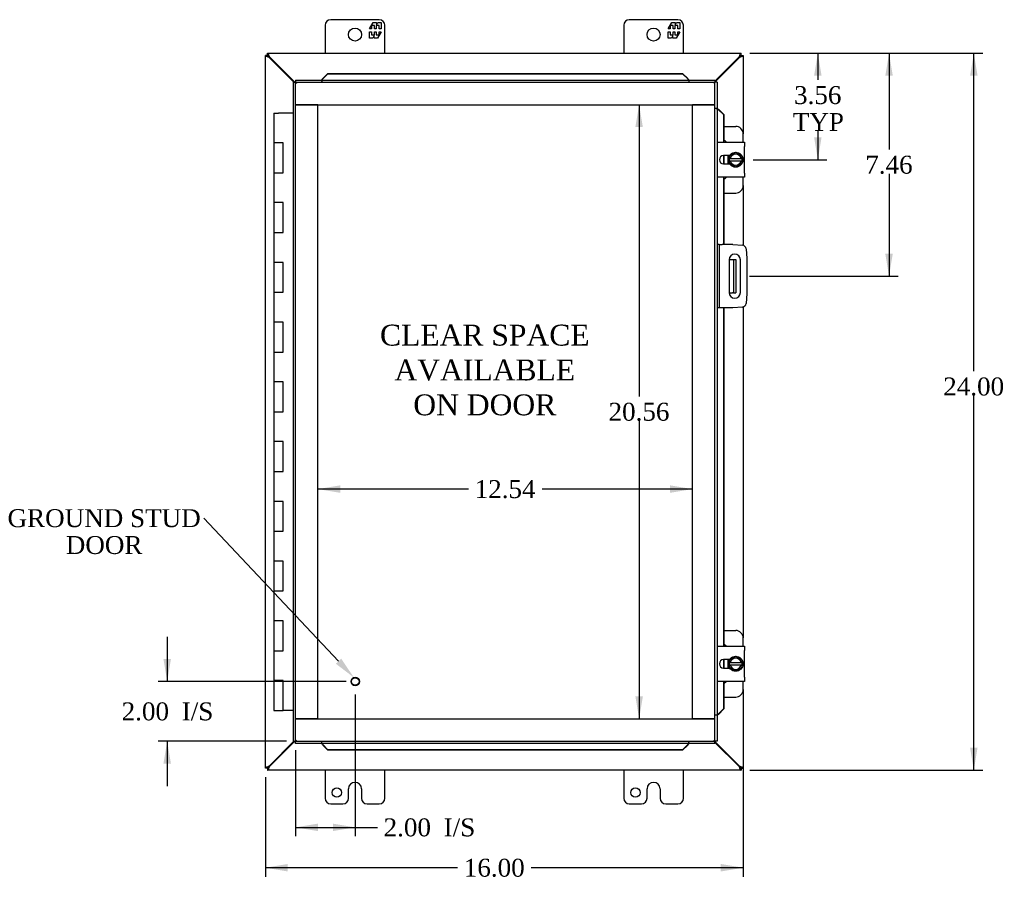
# Model space of a CAD drawing. Header units: inches. Extents: x 1 to 150, y -1 to 99.
# Tile 3 of 9: x 21 to 53, y 31 to 60. Entities that reach past the tile are written whole.
import ezdxf
from ezdxf import colors
from ezdxf.entities.mleader import LeaderData, LeaderLine
from ezdxf.enums import TextEntityAlignment as Align
from ezdxf.lldxf.tags import DXFTag
from ezdxf.math import Vec2, Vec3

# ---------------------------------------------------------------- set-up
doc = ezdxf.new("R2010")
doc.units = ezdxf.units.IN
doc.header["$MEASUREMENT"] = 0
for name, color, linetype in [('COM40153-1', 7, 'Continuous'), ('COM40153-2', 7, 'Continuous'), ('COM42667', 7, 'Continuous'), ('COM42780', 7, 'Continuous'), ('COM48475', 7, 'Continuous'), ('COM71102-9', 7, 'Continuous'), ('Default', 7, 'Continuous'), ('FET07710', 7, 'Continuous'), ('GSK10080', 7, 'Continuous'), ('HNG10610-20B', 7, 'Continuous'), ('HNG10610-20C', 7, 'Continuous'), ('SCC19011', 7, 'Continuous'), ('SPR20265', 7, 'Continuous'), ('STD21878', 7, 'Continuous'), ('WAF25035', 7, 'Continuous')]:
    doc.layers.add(name, color=color, linetype=linetype)
doc.styles.add('SEACAD_Times_New_Roman', font='times.ttf')
tags = doc.linetypes.add('HIDDEN2', pattern=[0.1875, 0.125, -0.0625]).pattern_tags.tags
tags[6:7] = [DXFTag(74, 4), DXFTag(75, 0), DXFTag(340, '0'), DXFTag(46, 0.0), DXFTag(50, 0.0), DXFTag(44, 0.0), DXFTag(45, 0.0)]
tags[4:5] = [DXFTag(74, 4), DXFTag(75, 0), DXFTag(340, '0'), DXFTag(46, 0.0), DXFTag(50, 0.0), DXFTag(44, 0.0), DXFTag(45, 0.0)]
doc.dimstyles.new('HAMMOND_(STH_-_120x80)', dxfattribs={"dimtxt": 0.6, "dimasz": 0.75, "dimexe": 0.3, "dimexo": 0.3, "dimgap": 0.15, "dimtad": 0, "dimtih": 1, "dimtoh": 1, "dimzin": 0, "dimdsep": 46, "dimtxsty": 'SEACAD_Times_New_Roman', "dimblk1": '_SE_FILLED', "dimblk2": '_SE_FILLED', "dimsah": 1, "dimcen": 0.3, "dimadec": 0, "dimazin": 0, "dimtfac": 0.8, "dimtofl": 0, "dimtmove": 0, "dimatfit": 3, "dimfxl": 1, "dimtolj": 1, "dimtzin": 0, "dimarcsym": 0})

# ---------------------------------------------------------------- blocks, each defined once
blk = doc.blocks.new('SE')
at = {"layer": 'COM40153-1', "color": 7, "linetype": 'Continuous'}
for p, q in [((44.27, 51.67), (44.38, 51.67)), ((44.38, 51.67), (44.416, 51.67)), ((44.416, 51.67), (44.488, 51.67)), ((44.416, 51.67), (44.416, 50.545)), ((44.488, 51.67), (44.488, 50.545)), ((44.27, 50.545), (44.38, 50.545)), ((44.416, 50.545), (44.38, 50.545)), ((44.416, 50.545), (44.488, 50.545))]:
    blk.add_line(p, q, dxfattribs=at)
at = {"layer": 'COM40153-2', "color": 7, "linetype": 'Continuous'}
for p, q in [((43.933, 52.17), (43.863, 52.17)), ((43.933, 52.17), (43.933, 50.045)), ((43.933, 52.17), (44.038, 52.17)), ((44.386, 52.17), (44.038, 52.17)), ((44.386, 52.17), (44.72, 52.141)), ((44.834, 52.027), (44.863, 51.693)), ((44.269, 51.658), (44.269, 50.558)), ((44.644, 50.558), (44.644, 51.658)), ((44.863, 51.693), (44.863, 50.522)), ((44.863, 50.522), (44.834, 50.188)), ((43.933, 50.045), (43.863, 50.045)), ((44.038, 50.045), (43.933, 50.045)), ((44.386, 50.045), (44.038, 50.045)), ((44.72, 50.074), (44.386, 50.045))]:
    blk.add_line(p, q, dxfattribs=at)
for centre, radius, start, end in [((44.709, 52.016), 0.125, 5, 85), ((44.457, 51.658), 0.188, 0, 180), ((44.457, 50.558), 0.188, 180, 0), ((44.709, 50.199), 0.125, 275, 355)]:
    blk.add_arc(centre, radius, start, end, dxfattribs=at)
at = {"layer": 'COM42667', "color": 7, "linetype": 'Continuous'}
for p, q in [((43.863, 55.594), (44.777, 55.594)), ((44.777, 55.594), (44.777, 55.451)), ((44.777, 54.56), (44.777, 55.451)), ((44.281, 55.146), (44.081, 55.146)), ((44.081, 54.865), (44.281, 54.865)), ((44.777, 54.417), (43.863, 54.417)), ((44.777, 54.56), (44.777, 54.417)), ((43.863, 38.718), (44.777, 38.718)), ((44.777, 38.718), (44.777, 38.575)), ((44.281, 38.27), (44.081, 38.27)), ((44.777, 37.684), (44.777, 38.575)), ((44.081, 37.989), (44.281, 37.989)), ((44.777, 37.684), (44.777, 37.541)), ((44.777, 37.541), (43.863, 37.541))]:
    blk.add_line(p, q, dxfattribs=at)
for centre in [(44.081, 55.006), (44.081, 38.13)]:
    blk.add_arc(centre, 0.141, 90, 270, dxfattribs=at)
at = {"layer": 'COM42780', "color": 7, "linetype": 'Continuous'}
for p, q in [((44.088, 56.121), (44.488, 56.121)), ((44.738, 55.594), (44.738, 55.871)), ((44.238, 54.865), (44.238, 55.146)), ((44.738, 54.14), (44.738, 54.417)), ((44.088, 53.89), (44.488, 53.89)), ((44.088, 39.245), (44.488, 39.245)), ((44.738, 38.718), (44.738, 38.995)), ((44.238, 37.989), (44.238, 38.27)), ((44.738, 37.264), (44.738, 37.541)), ((44.088, 37.014), (44.488, 37.014))]:
    blk.add_line(p, q, dxfattribs=at)
for centre, start, end in [((44.488, 55.871), 0, 90), ((43.988, 55.434), 39.9324, 66.4788), ((43.988, 54.577), 293.5212, 320.0676), ((44.488, 54.14), 270, 0), ((44.488, 38.995), 0, 90), ((43.988, 38.558), 39.9324, 66.4788), ((43.988, 37.701), 293.5212, 320.0676), ((44.488, 37.264), 270, 0)]:
    blk.add_arc(centre, 0.25, start, end, dxfattribs=at)
at = {"layer": 'COM48475', "color": 7, "linetype": 'Continuous'}
for p, q in [((28.81, 58.495), (28.738, 58.495)), ((28.738, 34.64), (28.738, 58.495)), ((28.81, 58.568), (44.666, 58.568)), ((28.81, 58.496), (28.81, 58.568)), ((28.81, 58.496), (28.846, 58.46)), ((28.81, 58.495), (28.846, 58.46)), ((28.87, 58.417), (28.846, 58.434)), ((29.689, 57.598), (28.87, 58.417)), ((28.888, 58.435), (28.872, 58.46)), ((29.725, 57.598), (28.888, 58.435)), ((44.588, 58.435), (43.791, 57.638)), ((44.606, 58.417), (43.791, 57.602)), ((44.604, 58.46), (44.588, 58.435)), ((44.63, 58.434), (44.606, 58.417)), ((44.666, 58.496), (44.63, 58.46)), ((44.666, 58.495), (44.63, 58.46)), ((44.666, 58.496), (44.666, 58.568)), ((44.666, 58.495), (44.738, 58.495)), ((44.738, 58.495), (44.738, 55.871)), ((44.738, 54.14), (44.738, 52.138)), ((44.738, 50.077), (44.738, 38.995)), ((44.738, 37.264), (44.738, 34.64)), ((28.87, 34.718), (29.689, 35.537)), ((28.888, 34.7), (29.725, 35.537)), ((43.791, 35.533), (44.606, 34.718)), ((43.791, 35.497), (44.588, 34.7)), ((28.81, 34.64), (28.738, 34.64)), ((28.81, 34.64), (28.846, 34.676)), ((28.81, 34.64), (28.846, 34.676)), ((28.81, 34.64), (28.81, 34.568)), ((28.846, 34.701), (28.87, 34.718)), ((28.872, 34.676), (28.888, 34.7)), ((44.588, 34.7), (44.604, 34.676)), ((44.606, 34.718), (44.63, 34.701)), ((44.666, 34.64), (44.63, 34.676)), ((44.666, 34.64), (44.63, 34.676)), ((44.666, 34.64), (44.738, 34.64)), ((44.666, 34.64), (44.666, 34.568)), ((44.666, 34.568), (28.81, 34.568))]:
    blk.add_line(p, q, dxfattribs=at)
for points, knots in [([(28.846, 58.434), (28.832, 58.439), (28.818, 58.444), (28.791, 58.454), (28.78, 58.459), (28.76, 58.47), (28.752, 58.475), (28.741, 58.485), (28.738, 58.49), (28.738, 58.495)], [0, 0, 0, 0, 0.25, 0.25, 0.5, 0.5, 0.75, 0.75, 1, 1, 1, 1]), ([(28.872, 58.46), (28.867, 58.474), (28.861, 58.488), (28.851, 58.514), (28.846, 58.526), (28.836, 58.546), (28.831, 58.554), (28.82, 58.565), (28.815, 58.568), (28.81, 58.568)], [0, 0, 0, 0, 0.25, 0.25, 0.5, 0.5, 0.75, 0.75, 1, 1, 1, 1]), ([(28.872, 58.46), (28.861, 58.469), (28.851, 58.478), (28.831, 58.492), (28.82, 58.496), (28.81, 58.496)], [0, 0, 0, 0, 0.5, 0.5, 1, 1, 1, 1]), ([(28.846, 58.434), (28.841, 58.439), (28.836, 58.444), (28.828, 58.454), (28.824, 58.459), (28.817, 58.47), (28.814, 58.475), (28.811, 58.485), (28.81, 58.49), (28.81, 58.495)], [0, 0, 0, 0, 0.25, 0.25, 0.5, 0.5, 0.75, 0.75, 1, 1, 1, 1]), ([(44.666, 58.568), (44.661, 58.568), (44.656, 58.565), (44.645, 58.554), (44.64, 58.546), (44.63, 58.526), (44.625, 58.514), (44.614, 58.488), (44.609, 58.474), (44.604, 58.46)], [0, 0, 0, 0, 0.25, 0.25, 0.5, 0.5, 0.75, 0.75, 1, 1, 1, 1]), ([(44.666, 58.496), (44.656, 58.496), (44.645, 58.492), (44.625, 58.478), (44.614, 58.469), (44.604, 58.46)], [0, 0, 0, 0, 0.5, 0.5, 1, 1, 1, 1]), ([(44.666, 58.495), (44.666, 58.49), (44.665, 58.485), (44.661, 58.475), (44.659, 58.47), (44.652, 58.459), (44.648, 58.454), (44.639, 58.444), (44.635, 58.439), (44.63, 58.434)], [0, 0, 0, 0, 0.25, 0.25, 0.5, 0.5, 0.75, 0.75, 1, 1, 1, 1]), ([(44.738, 58.495), (44.738, 58.49), (44.735, 58.485), (44.724, 58.475), (44.716, 58.47), (44.696, 58.459), (44.684, 58.454), (44.658, 58.444), (44.644, 58.439), (44.63, 58.434)], [0, 0, 0, 0, 0.25, 0.25, 0.5, 0.5, 0.75, 0.75, 1, 1, 1, 1]), ([(28.738, 34.64), (28.738, 34.645), (28.741, 34.65), (28.752, 34.66), (28.76, 34.665), (28.78, 34.676), (28.791, 34.681), (28.818, 34.691), (28.832, 34.696), (28.846, 34.701)], [0, 0, 0, 0, 0.25, 0.25, 0.5, 0.5, 0.75, 0.75, 1, 1, 1, 1]), ([(28.81, 34.64), (28.81, 34.645), (28.811, 34.65), (28.814, 34.66), (28.817, 34.665), (28.824, 34.676), (28.828, 34.681), (28.836, 34.691), (28.841, 34.696), (28.846, 34.701)], [0, 0, 0, 0, 0.25, 0.25, 0.5, 0.5, 0.75, 0.75, 1, 1, 1, 1]), ([(28.81, 34.568), (28.815, 34.568), (28.82, 34.57), (28.831, 34.581), (28.836, 34.589), (28.846, 34.609), (28.851, 34.621), (28.861, 34.647), (28.867, 34.661), (28.872, 34.676)], [0, 0, 0, 0, 0.25, 0.25, 0.5, 0.5, 0.75, 0.75, 1, 1, 1, 1]), ([(28.81, 34.64), (28.82, 34.64), (28.831, 34.643), (28.851, 34.657), (28.861, 34.666), (28.872, 34.676)], [0, 0, 0, 0, 0.5, 0.5, 1, 1, 1, 1]), ([(44.604, 34.676), (44.609, 34.661), (44.614, 34.647), (44.625, 34.621), (44.63, 34.609), (44.64, 34.589), (44.645, 34.581), (44.656, 34.57), (44.661, 34.568), (44.666, 34.568)], [0, 0, 0, 0, 0.25, 0.25, 0.5, 0.5, 0.75, 0.75, 1, 1, 1, 1]), ([(44.604, 34.676), (44.614, 34.666), (44.625, 34.657), (44.645, 34.643), (44.656, 34.64), (44.666, 34.64)], [0, 0, 0, 0, 0.5, 0.5, 1, 1, 1, 1]), ([(44.63, 34.701), (44.635, 34.696), (44.639, 34.691), (44.648, 34.681), (44.652, 34.676), (44.659, 34.665), (44.661, 34.66), (44.665, 34.65), (44.666, 34.645), (44.666, 34.64)], [0, 0, 0, 0, 0.25, 0.25, 0.5, 0.5, 0.75, 0.75, 1, 1, 1, 1]), ([(44.63, 34.701), (44.644, 34.696), (44.658, 34.691), (44.684, 34.681), (44.696, 34.676), (44.716, 34.665), (44.724, 34.66), (44.735, 34.65), (44.738, 34.645), (44.738, 34.64)], [0, 0, 0, 0, 0.25, 0.25, 0.5, 0.5, 0.75, 0.75, 1, 1, 1, 1])]:
    blk.add_open_spline(points, degree=3, knots=knots, dxfattribs=at)
at = {"layer": 'COM71102-9', "color": 7, "linetype": 'Continuous'}
for p, q in [((30.657, 57.725), (30.83, 57.895)), ((30.657, 57.712), (30.83, 57.882)), ((30.657, 57.712), (30.657, 57.725)), ((30.83, 57.895), (42.708, 57.895)), ((30.83, 57.895), (30.83, 57.882)), ((30.83, 57.882), (42.708, 57.882)), ((42.708, 57.895), (42.708, 57.882)), ((42.708, 57.895), (42.88, 57.725)), ((42.708, 57.882), (42.88, 57.712)), ((42.88, 57.712), (42.88, 57.725)), ((29.675, 57.598), (29.747, 57.598)), ((29.675, 35.537), (29.675, 57.598)), ((29.747, 57.67), (29.747, 57.598)), ((29.747, 57.67), (43.791, 57.67)), ((29.747, 57.598), (29.783, 57.562)), ((29.747, 57.598), (29.783, 57.562)), ((30.622, 57.683), (30.622, 57.67)), ((42.916, 57.67), (42.916, 57.683)), ((43.791, 57.598), (43.755, 57.562)), ((43.791, 57.598), (43.755, 57.562)), ((43.791, 57.67), (43.791, 57.598)), ((43.863, 57.598), (43.791, 57.598)), ((43.863, 57.598), (43.863, 35.537)), ((43.876, 56.723), (43.863, 56.723)), ((43.905, 56.687), (44.075, 56.515)), ((43.905, 56.687), (43.918, 56.687)), ((43.918, 56.687), (44.088, 56.515)), ((44.075, 56.515), (44.075, 55.594)), ((44.088, 56.515), (44.075, 56.515)), ((44.088, 56.515), (44.088, 55.594)), ((44.075, 55.146), (44.075, 54.865)), ((44.088, 55.146), (44.088, 54.865)), ((44.075, 54.417), (44.075, 52.17)), ((44.088, 54.417), (44.088, 52.17)), ((44.075, 50.045), (44.075, 38.718)), ((44.088, 50.045), (44.088, 38.718)), ((44.075, 38.27), (44.075, 37.989)), ((44.088, 38.27), (44.088, 37.989)), ((44.075, 37.541), (44.075, 36.62)), ((44.088, 37.541), (44.088, 36.62)), ((44.075, 36.62), (43.905, 36.448)), ((44.088, 36.62), (43.918, 36.448)), ((44.088, 36.62), (44.075, 36.62)), ((43.863, 36.412), (43.876, 36.412)), ((43.905, 36.448), (43.918, 36.448)), ((29.675, 35.537), (29.747, 35.537)), ((29.747, 35.537), (29.783, 35.573)), ((29.747, 35.537), (29.783, 35.573)), ((29.747, 35.465), (29.747, 35.537)), ((43.791, 35.465), (29.747, 35.465)), ((30.622, 35.465), (30.622, 35.452)), ((30.657, 35.423), (30.657, 35.41)), ((30.83, 35.253), (30.657, 35.423)), ((30.83, 35.24), (30.657, 35.41)), ((42.88, 35.423), (42.708, 35.253)), ((42.88, 35.41), (42.708, 35.24)), ((42.88, 35.423), (42.88, 35.41)), ((42.916, 35.452), (42.916, 35.465)), ((43.791, 35.537), (43.755, 35.573)), ((43.791, 35.537), (43.755, 35.573)), ((43.791, 35.465), (43.791, 35.537)), ((43.863, 35.537), (43.791, 35.537)), ((30.83, 35.24), (30.83, 35.253)), ((42.708, 35.253), (30.83, 35.253)), ((42.708, 35.24), (30.83, 35.24)), ((42.708, 35.24), (42.708, 35.253))]:
    blk.add_line(p, q, dxfattribs=at)
at = {"layer": 'COM71102-9', "color": 7, "linetype": 'HIDDEN2'}
for p, q in [((30.622, 57.67), (30.622, 57.598)), ((42.916, 57.67), (42.916, 57.598)), ((43.791, 56.848), (43.791, 56.847)), ((43.863, 56.723), (43.791, 56.723)), ((29.747, 36.287), (29.747, 36.288)), ((43.863, 36.412), (43.791, 36.412)), ((30.622, 35.465), (30.622, 35.537)), ((42.916, 35.465), (42.916, 35.537))]:
    blk.add_line(p, q, dxfattribs=at)
at = {"layer": 'COM71102-9', "color": 7, "linetype": 'Continuous'}
for centre, radius, start, end in [((30.388, 58.001), 0.395, 306.3142, 313.0054), ((43.149, 58.001), 0.395, 226.9946, 233.6858), ((44.194, 56.957), 0.395, 216.3142, 223.0054), ((44.303, 57.774), 1.153, 249.3638, 250.458), ((44.194, 36.178), 0.395, 136.9946, 143.6858), ((30.388, 35.134), 0.395, 46.9946, 53.6858), ((43.149, 35.134), 0.395, 126.3142, 133.0054)]:
    blk.add_arc(centre, radius, start, end, dxfattribs=at)
at = {"layer": 'COM71102-9', "color": 7, "linetype": 'HIDDEN2'}
for centre, start, end in [((29.571, 58.11), 335.7342, 339.3638), ((43.967, 58.11), 200.6362, 204.2658), ((44.303, 57.774), 245.7342, 249.3638), ((44.303, 35.361), 110.6362, 114.2658), ((29.571, 35.025), 20.6362, 24.2658), ((43.967, 35.025), 155.7342, 159.3638)]:
    blk.add_arc(centre, 1.153, start, end, dxfattribs=at)
for points in [[(30.646, 57.698), (30.645, 57.698), (30.645, 57.699), (30.645, 57.701)], [(42.893, 57.701), (42.893, 57.696), (42.892, 57.697), (42.888, 57.704)], [(43.897, 56.695), (43.89, 56.699), (43.889, 56.7), (43.894, 56.7)], [(43.894, 36.435), (43.889, 36.435), (43.89, 36.436), (43.897, 36.44)], [(30.645, 35.434), (30.645, 35.439), (30.646, 35.438), (30.65, 35.431)], [(42.892, 35.437), (42.893, 35.437), (42.893, 35.436), (42.893, 35.434)]]:
    blk.add_open_spline(points, degree=3, dxfattribs=at)
at = {"layer": 'COM71102-9', "color": 7, "linetype": 'Continuous'}
for points in [[(30.65, 57.704), (30.648, 57.7), (30.646, 57.698), (30.646, 57.698)], [(42.888, 35.431), (42.89, 35.435), (42.892, 35.437), (42.892, 35.437)]]:
    blk.add_open_spline(points, degree=3, dxfattribs=at)
at = {"layer": 'FET07710', "color": 7, "linetype": 'Continuous'}
for p, q in [((32.55, 59.693), (30.925, 59.693)), ((42.55, 59.693), (40.925, 59.693)), ((30.738, 59.505), (30.738, 58.568)), ((32.228, 59.387), (32.35, 59.6)), ((32.292, 59.387), (32.228, 59.387)), ((32.39, 59.493), (32.292, 59.493)), ((32.292, 59.493), (32.292, 59.387)), ((32.35, 59.6), (32.459, 59.6)), ((32.39, 59.387), (32.39, 59.493)), ((32.45, 59.387), (32.39, 59.387)), ((32.548, 59.493), (32.45, 59.493)), ((32.45, 59.493), (32.45, 59.387)), ((32.459, 59.6), (32.459, 59.522)), ((32.459, 59.522), (32.504, 59.6)), ((32.504, 59.6), (32.613, 59.6)), ((32.548, 59.387), (32.548, 59.493)), ((32.613, 59.387), (32.548, 59.387)), ((32.613, 59.6), (32.613, 59.387)), ((32.738, 58.568), (32.738, 59.505)), ((40.738, 59.505), (40.738, 58.568)), ((42.228, 59.387), (42.35, 59.6)), ((42.292, 59.387), (42.228, 59.387)), ((42.39, 59.493), (42.292, 59.493)), ((42.292, 59.493), (42.292, 59.387)), ((42.35, 59.6), (42.459, 59.6)), ((42.39, 59.387), (42.39, 59.493)), ((42.45, 59.387), (42.39, 59.387)), ((42.548, 59.493), (42.45, 59.493)), ((42.45, 59.493), (42.45, 59.387)), ((42.459, 59.6), (42.459, 59.522)), ((42.459, 59.522), (42.504, 59.6)), ((42.504, 59.6), (42.613, 59.6)), ((42.548, 59.387), (42.548, 59.493)), ((42.613, 59.387), (42.548, 59.387)), ((42.613, 59.6), (42.613, 59.387)), ((42.738, 58.568), (42.738, 59.505)), ((32.228, 59.078), (32.228, 59.29)), ((32.228, 59.29), (32.292, 59.29)), ((32.336, 59.078), (32.228, 59.078)), ((32.292, 59.29), (32.292, 59.184)), ((32.292, 59.184), (32.39, 59.184)), ((32.381, 59.155), (32.336, 59.078)), ((32.381, 59.078), (32.381, 59.155)), ((32.49, 59.078), (32.381, 59.078)), ((32.39, 59.184), (32.39, 59.29)), ((32.39, 59.29), (32.45, 59.29)), ((32.45, 59.29), (32.45, 59.184)), ((32.45, 59.184), (32.548, 59.184)), ((32.613, 59.29), (32.49, 59.078)), ((32.548, 59.184), (32.548, 59.29)), ((32.548, 59.29), (32.613, 59.29)), ((42.228, 59.078), (42.228, 59.29)), ((42.228, 59.29), (42.292, 59.29)), ((42.336, 59.078), (42.228, 59.078)), ((42.292, 59.29), (42.292, 59.184)), ((42.292, 59.184), (42.39, 59.184)), ((42.381, 59.155), (42.336, 59.078)), ((42.381, 59.078), (42.381, 59.155)), ((42.49, 59.078), (42.381, 59.078)), ((42.39, 59.184), (42.39, 59.29)), ((42.39, 59.29), (42.45, 59.29)), ((42.45, 59.29), (42.45, 59.184)), ((42.45, 59.184), (42.548, 59.184)), ((42.613, 59.29), (42.49, 59.078)), ((42.548, 59.184), (42.548, 59.29)), ((42.548, 59.29), (42.613, 59.29)), ((30.738, 34.568), (30.738, 33.63)), ((32.738, 33.63), (32.738, 34.568)), ((40.738, 34.568), (40.738, 33.63)), ((42.738, 33.63), (42.738, 34.568)), ((31.737, 34.161), (31.738, 34.161)), ((41.737, 34.161), (41.738, 34.161)), ((31.519, 33.63), (31.519, 33.943)), ((31.956, 33.943), (31.956, 33.63)), ((41.519, 33.63), (41.519, 33.943)), ((41.956, 33.943), (41.956, 33.63)), ((30.925, 33.443), (31.332, 33.443)), ((32.143, 33.443), (32.55, 33.443)), ((40.925, 33.443), (41.332, 33.443)), ((42.143, 33.443), (42.55, 33.443))]:
    blk.add_line(p, q, dxfattribs=at)
for centre, radius in [((31.738, 59.193), 0.219), ((41.738, 59.193), 0.219), ((31.129, 33.818), 0.156), ((41.129, 33.818), 0.156)]:
    blk.add_circle(centre, radius, dxfattribs=at)
for centre, radius, start, end in [((30.925, 59.505), 0.188, 90, 180), ((32.55, 59.505), 0.187, 0, 90), ((40.925, 59.505), 0.188, 90, 180), ((42.55, 59.505), 0.187, 0, 90), ((31.737, 33.943), 0.218, 90, 180), ((31.738, 33.943), 0.218, 0, 90), ((41.737, 33.943), 0.218, 90, 180), ((41.738, 33.943), 0.218, 0, 90), ((30.925, 33.63), 0.188, 180, 270), ((31.332, 33.63), 0.188, 270, 0), ((32.143, 33.63), 0.187, 180, 270), ((32.55, 33.63), 0.188, 270, 0), ((40.925, 33.63), 0.188, 180, 270), ((41.332, 33.63), 0.188, 270, 0), ((42.143, 33.63), 0.188, 180, 270), ((42.55, 33.63), 0.188, 270, 0)]:
    blk.add_arc(centre, radius, start, end, dxfattribs=at)
at = {"layer": 'GSK10080', "color": 7, "linetype": 'HIDDEN2'}
for p, q in [((29.747, 56.848), (29.747, 57.598)), ((29.747, 57.598), (43.791, 57.598)), ((43.791, 56.848), (43.791, 57.598)), ((29.747, 56.848), (43.791, 56.848)), ((29.747, 36.288), (29.747, 56.848)), ((30.497, 56.848), (29.747, 56.848)), ((30.497, 36.288), (30.497, 56.848)), ((43.041, 36.287), (43.041, 56.847)), ((43.791, 56.847), (43.041, 56.847)), ((43.791, 36.287), (43.791, 56.847)), ((30.497, 36.288), (29.747, 36.288)), ((29.747, 35.537), (29.747, 36.287)), ((29.747, 36.287), (43.791, 36.287)), ((43.791, 36.287), (43.041, 36.287)), ((43.791, 35.537), (43.791, 36.287)), ((29.747, 35.537), (43.791, 35.537))]:
    blk.add_line(p, q, dxfattribs=at)
at = {"layer": 'GSK10080', "color": 7, "linetype": 'Continuous'}
for p, q in [((29.747, 57.598), (29.747, 57.598)), ((29.747, 57.598), (29.747, 57.598)), ((43.791, 57.598), (43.791, 57.598)), ((43.791, 57.598), (43.791, 57.598)), ((29.747, 35.537), (29.747, 35.537)), ((29.747, 35.537), (29.747, 35.537)), ((43.791, 35.537), (43.791, 35.537)), ((43.791, 35.537), (43.791, 35.537))]:
    blk.add_line(p, q, dxfattribs=at)
at = {"layer": 'HNG10610-20B', "color": 7, "linetype": 'Continuous'}
for p, q in [((29.177, 55.568), (29.023, 55.568)), ((29.023, 55.568), (29.023, 54.568)), ((29.023, 54.568), (29.177, 54.568)), ((29.177, 53.568), (29.023, 53.568)), ((29.023, 53.568), (29.023, 52.568)), ((29.023, 52.568), (29.177, 52.568)), ((29.177, 51.568), (29.023, 51.568)), ((29.023, 51.568), (29.023, 50.568)), ((29.023, 50.568), (29.177, 50.568)), ((29.177, 49.568), (29.023, 49.568)), ((29.023, 49.568), (29.023, 48.568)), ((29.023, 48.568), (29.177, 48.568)), ((29.177, 47.568), (29.023, 47.568)), ((29.023, 47.568), (29.023, 46.568)), ((29.023, 46.568), (29.177, 46.568)), ((29.177, 45.568), (29.023, 45.568)), ((29.023, 45.568), (29.023, 44.568)), ((29.023, 44.568), (29.177, 44.568)), ((29.177, 43.568), (29.023, 43.568)), ((29.023, 43.568), (29.023, 42.568)), ((29.023, 42.568), (29.177, 42.568)), ((29.177, 41.568), (29.023, 41.568)), ((29.023, 41.568), (29.023, 40.568)), ((29.023, 40.568), (29.177, 40.568)), ((29.177, 39.568), (29.023, 39.568)), ((29.023, 39.568), (29.023, 38.568)), ((29.023, 38.568), (29.177, 38.568)), ((29.177, 37.568), (29.023, 37.568)), ((29.023, 37.568), (29.023, 36.568)), ((29.023, 36.568), (29.331, 36.568))]:
    blk.add_line(p, q, dxfattribs=at)
at = {"layer": 'HNG10610-20C', "color": 7, "linetype": 'Continuous'}
for p, q in [((29.023, 56.568), (29.177, 56.568)), ((29.023, 56.568), (29.023, 55.568)), ((29.675, 56.568), (29.177, 56.568)), ((29.177, 55.568), (29.023, 55.568)), ((29.331, 55.568), (29.177, 55.568)), ((29.331, 54.568), (29.331, 55.568)), ((29.023, 54.568), (29.177, 54.568)), ((29.023, 54.568), (29.023, 53.568)), ((29.177, 54.568), (29.331, 54.568)), ((29.177, 53.568), (29.023, 53.568)), ((29.331, 53.568), (29.177, 53.568)), ((29.331, 52.568), (29.331, 53.568)), ((29.023, 52.568), (29.177, 52.568)), ((29.023, 52.568), (29.023, 51.568)), ((29.177, 52.568), (29.331, 52.568)), ((29.177, 51.568), (29.023, 51.568)), ((29.331, 51.568), (29.177, 51.568)), ((29.331, 50.568), (29.331, 51.568)), ((29.023, 50.568), (29.177, 50.568)), ((29.023, 50.568), (29.023, 49.568)), ((29.177, 50.568), (29.331, 50.568)), ((29.177, 49.568), (29.023, 49.568)), ((29.331, 49.568), (29.177, 49.568)), ((29.331, 48.568), (29.331, 49.568)), ((29.023, 48.568), (29.177, 48.568)), ((29.023, 48.568), (29.023, 47.568)), ((29.177, 48.568), (29.331, 48.568)), ((29.177, 47.568), (29.023, 47.568)), ((29.331, 47.568), (29.177, 47.568)), ((29.331, 46.568), (29.331, 47.568)), ((29.023, 46.568), (29.177, 46.568)), ((29.023, 46.568), (29.023, 45.568)), ((29.177, 46.568), (29.331, 46.568)), ((29.177, 45.568), (29.023, 45.568)), ((29.331, 45.568), (29.177, 45.568)), ((29.331, 44.568), (29.331, 45.568)), ((29.023, 44.568), (29.177, 44.568)), ((29.023, 44.568), (29.023, 43.568)), ((29.177, 44.568), (29.331, 44.568)), ((29.177, 43.568), (29.023, 43.568)), ((29.331, 43.568), (29.177, 43.568)), ((29.331, 42.568), (29.331, 43.568)), ((29.023, 42.568), (29.177, 42.568)), ((29.023, 42.568), (29.023, 41.568)), ((29.177, 42.568), (29.331, 42.568)), ((29.177, 41.568), (29.023, 41.568)), ((29.331, 41.568), (29.177, 41.568)), ((29.331, 40.568), (29.331, 41.568)), ((29.023, 40.568), (29.177, 40.568)), ((29.023, 40.568), (29.023, 39.568)), ((29.177, 40.568), (29.331, 40.568)), ((29.177, 39.568), (29.023, 39.568)), ((29.331, 39.568), (29.177, 39.568)), ((29.331, 38.568), (29.331, 39.568)), ((29.023, 38.568), (29.177, 38.568)), ((29.023, 38.568), (29.023, 37.568)), ((29.177, 38.568), (29.331, 38.568)), ((29.177, 37.568), (29.023, 37.568)), ((29.331, 37.568), (29.177, 37.568)), ((29.331, 36.568), (29.331, 37.568)), ((29.675, 36.568), (29.331, 36.568))]:
    blk.add_line(p, q, dxfattribs=at)
at = {"layer": 'SCC19011', "color": 7, "linetype": 'Continuous'}
for p, q in [((44.488, 55.247), (44.273, 55.114)), ((44.273, 55.114), (44.273, 55.04)), ((44.703, 55.114), (44.488, 55.247)), ((44.703, 55.04), (44.703, 55.114)), ((44.273, 55.04), (44.273, 54.972)), ((44.293, 55.04), (44.273, 55.04)), ((44.273, 54.972), (44.273, 54.897)), ((44.273, 54.972), (44.293, 54.972)), ((44.273, 54.897), (44.488, 54.765)), ((44.303, 55.04), (44.293, 55.04)), ((44.293, 54.972), (44.303, 54.972)), ((44.672, 55.04), (44.303, 55.04)), ((44.303, 54.972), (44.672, 54.972)), ((44.488, 54.765), (44.703, 54.897)), ((44.682, 55.04), (44.672, 55.04)), ((44.672, 54.972), (44.682, 54.972)), ((44.703, 55.04), (44.682, 55.04)), ((44.682, 54.972), (44.703, 54.972)), ((44.703, 54.972), (44.703, 55.04)), ((44.703, 54.897), (44.703, 54.972)), ((44.488, 38.371), (44.273, 38.238)), ((44.703, 38.238), (44.488, 38.371)), ((44.273, 38.238), (44.273, 38.164)), ((44.273, 38.164), (44.273, 38.096)), ((44.293, 38.164), (44.273, 38.164)), ((44.273, 38.096), (44.273, 38.021)), ((44.273, 38.096), (44.293, 38.096)), ((44.273, 38.021), (44.488, 37.889)), ((44.303, 38.164), (44.293, 38.164)), ((44.293, 38.096), (44.303, 38.096)), ((44.672, 38.164), (44.303, 38.164)), ((44.303, 38.096), (44.672, 38.096)), ((44.488, 37.889), (44.703, 38.021)), ((44.682, 38.164), (44.672, 38.164)), ((44.672, 38.096), (44.682, 38.096)), ((44.703, 38.164), (44.682, 38.164)), ((44.682, 38.096), (44.703, 38.096)), ((44.703, 38.164), (44.703, 38.238)), ((44.703, 38.096), (44.703, 38.164)), ((44.703, 38.021), (44.703, 38.096))]:
    blk.add_line(p, q, dxfattribs=at)
for centre, start, end in [((44.488, 55.006), 10.4474, 169.5526), ((44.488, 55.006), 190.4474, 349.5526), ((44.488, 38.13), 10.4474, 169.5526), ((44.488, 38.13), 190.4474, 349.5526)]:
    blk.add_arc(centre, 0.187, start, end, dxfattribs=at)
at = {"layer": 'SPR20265', "color": 7, "linetype": 'Continuous'}
for points in [[(44.236, 55.072), (44.23, 55.05), (44.224, 55.005), (44.23, 54.958), (44.236, 54.936)], [(44.236, 38.196), (44.23, 38.174), (44.224, 38.129), (44.23, 38.082), (44.236, 38.06)]]:
    blk.add_open_spline(points, degree=3, knots=[0.9678201, 0.9678201, 0.9678201, 0.9678201, 0.97598802, 0.98397095, 0.98397095, 0.98397095, 0.98397095], dxfattribs=at)
at = {"layer": 'STD21878', "color": 7, "linetype": 'HIDDEN2'}
for radius in [0.141, 0.125]:
    blk.add_circle((31.747, 37.537), radius, dxfattribs=at)
at = {"layer": 'WAF25035', "color": 7, "linetype": 'Continuous'}
for centre in [(44.488, 55.006), (44.488, 38.13)]:
    blk.add_circle(centre, 0.25, dxfattribs=at)
blk = doc.blocks.new('DMBLK7145')
at = {"layer": 'Default', "linetype": 'Continuous'}
for points in [[(29.488, 31.178), (29.488, 31.428), (28.738, 31.303)], [(43.988, 31.178), (44.738, 31.303), (43.988, 31.428)]]:
    blk.add_hatch(color=7, dxfattribs=at).paths.add_polyline_path(points)
at = {"layer": 'Default', "color": 7, "linetype": 'Continuous'}
for p, q in [((44.738, 36.964), (44.738, 31.003)), ((28.738, 34.34), (28.738, 31.003)), ((35.172, 31.303), (28.738, 31.303)), ((44.738, 31.303), (37.64, 31.303))]:
    blk.add_line(p, q, dxfattribs=at)
at = {"layer": 'Default', "color": 7, "linetype": 'Continuous', "style": 'SEACAD_Times_New_Roman'}
blk.add_text('16.00', height=0.6, dxfattribs=at).set_placement((35.382, 31.603), align=Align.TOP_LEFT)
blk = doc.blocks.new('_SE_FILLED')
at = {"color": 0}
blk.add_line((0, 0), (-1, 0), dxfattribs=at)
blk.add_solid([(0, 0), (-1, -0.1665), (-1, 0.1665), (0, 0)], dxfattribs=at)
blk = doc.blocks.new('DMBLK7146')
at = {"layer": 'Default', "linetype": 'Continuous'}
for points in [[(52.587, 57.818), (52.462, 58.568), (52.337, 57.818)], [(52.587, 35.318), (52.337, 35.318), (52.462, 34.568)]]:
    blk.add_hatch(color=7, dxfattribs=at).paths.add_polyline_path(points)
at = {"layer": 'Default', "color": 7, "linetype": 'Continuous'}
for p, q in [((44.966, 58.568), (52.762, 58.568)), ((52.462, 47.924), (52.462, 58.568)), ((52.462, 34.568), (52.462, 47.114)), ((44.966, 34.568), (52.762, 34.568))]:
    blk.add_line(p, q, dxfattribs=at)
at = {"layer": 'Default', "color": 7, "linetype": 'Continuous', "style": 'SEACAD_Times_New_Roman'}
blk.add_text('24.00', height=0.6, dxfattribs=at).set_placement((51.438, 47.714), align=Align.TOP_LEFT)
blk = doc.blocks.new('DMBLK7149')
at = {"layer": 'Default', "linetype": 'Continuous'}
for points in [[(25.323, 38.287), (25.448, 37.537), (25.573, 38.287)], [(25.323, 34.787), (25.573, 34.787), (25.448, 35.537)]]:
    blk.add_hatch(color=7, dxfattribs=at).paths.add_polyline_path(points)
at = {"layer": 'Default', "color": 7, "linetype": 'Continuous'}
for p, q in [((25.448, 39.037), (25.448, 37.537)), ((31.447, 37.537), (25.148, 37.537)), ((29.447, 35.537), (25.148, 35.537)), ((25.448, 35.537), (25.448, 34.037))]:
    blk.add_line(p, q, dxfattribs=at)
at = {"layer": 'Default', "color": 7, "linetype": 'Continuous', "style": 'SEACAD_Times_New_Roman'}
for s, p in [('2.00', (23.923, 36.837)), ('I/S', (25.936, 36.837))]:
    blk.add_text(s, height=0.6, dxfattribs=at).set_placement(p, align=Align.TOP_LEFT)
blk = doc.blocks.new('DMBLK7150')
at = {"layer": 'Default', "linetype": 'Continuous'}
for points in [[(30.497, 32.529), (30.497, 32.779), (29.747, 32.654)], [(30.997, 32.529), (31.747, 32.654), (30.997, 32.779)]]:
    blk.add_hatch(color=7, dxfattribs=at).paths.add_polyline_path(points)
at = {"layer": 'Default', "color": 7, "linetype": 'Continuous'}
for p, q in [((31.747, 37.097), (31.747, 32.354)), ((29.747, 35.237), (29.747, 32.354)), ((29.747, 32.654), (32.186, 32.654)), ((32.186, 32.654), (32.486, 32.654))]:
    blk.add_line(p, q, dxfattribs=at)
at = {"layer": 'Default', "color": 7, "linetype": 'Continuous', "style": 'SEACAD_Times_New_Roman'}
for s, p in [('I/S', (34.708, 32.954)), ('2.00', (32.696, 32.954))]:
    blk.add_text(s, height=0.6, dxfattribs=at).set_placement(p, align=Align.TOP_LEFT)
blk = doc.blocks.new('DMBLK7165')
at = {"layer": 'Default', "linetype": 'Continuous'}
for points in [[(47.363, 57.818), (47.238, 58.568), (47.113, 57.818)], [(47.363, 55.756), (47.113, 55.756), (47.238, 55.006)]]:
    blk.add_hatch(color=7, dxfattribs=at).paths.add_polyline_path(points)
at = {"layer": 'Default', "color": 7, "linetype": 'Continuous'}
for p, q in [((44.966, 58.568), (47.538, 58.568)), ((47.238, 58.568), (47.238, 57.679)), ((47.238, 55.969), (47.238, 55.006)), ((45.077, 55.006), (47.538, 55.006))]:
    blk.add_line(p, q, dxfattribs=at)
at = {"layer": 'Default', "color": 7, "linetype": 'Continuous', "style": 'SEACAD_Times_New_Roman'}
for s, p in [('3.56', (46.442, 57.469)), ('TYP', (46.4, 56.569))]:
    blk.add_text(s, height=0.6, dxfattribs=at).set_placement(p, align=Align.TOP_LEFT)
blk = doc.blocks.new('DMBLK7166')
at = {"layer": 'Default', "linetype": 'Continuous'}
for points in [[(49.748, 57.818), (49.623, 58.568), (49.498, 57.818)], [(49.748, 51.858), (49.498, 51.858), (49.623, 51.108)]]:
    blk.add_hatch(color=7, dxfattribs=at).paths.add_polyline_path(points)
at = {"layer": 'Default', "color": 7, "linetype": 'Continuous'}
for p, q in [((44.966, 58.568), (49.923, 58.568)), ((49.623, 58.568), (49.623, 55.348)), ((49.623, 54.538), (49.623, 51.108)), ((44.944, 51.108), (49.923, 51.108))]:
    blk.add_line(p, q, dxfattribs=at)
at = {"layer": 'Default', "color": 7, "linetype": 'Continuous', "style": 'SEACAD_Times_New_Roman'}
blk.add_text('7.46', height=0.6, dxfattribs=at).set_placement((48.827, 55.138), align=Align.TOP_LEFT)
blk = doc.blocks.new('DMBLK7174')
at = {"layer": 'Default', "linetype": 'Continuous'}
for points in [[(41.128, 56.098), (41.378, 56.098), (41.253, 56.848)], [(41.128, 37.037), (41.253, 36.287), (41.378, 37.037)]]:
    blk.add_hatch(color=7, dxfattribs=at).paths.add_polyline_path(points)
at = {"layer": 'Default', "color": 7, "linetype": 'Continuous'}
for p, q in [((41.253, 56.848), (41.253, 47.078)), ((41.253, 46.268), (41.253, 36.287))]:
    blk.add_line(p, q, dxfattribs=at)
at = {"layer": 'Default', "color": 7, "linetype": 'Continuous', "style": 'SEACAD_Times_New_Roman'}
blk.add_text('20.56', height=0.6, dxfattribs=at).set_placement((40.229, 46.868), align=Align.TOP_LEFT)
blk = doc.blocks.new('DMBLK7175')
at = {"layer": 'Default', "linetype": 'Continuous'}
for points in [[(31.247, 44.104), (30.497, 43.979), (31.247, 43.854)], [(42.291, 44.104), (42.291, 43.854), (43.041, 43.979)]]:
    blk.add_hatch(color=7, dxfattribs=at).paths.add_polyline_path(points)
at = {"layer": 'Default', "color": 7, "linetype": 'Continuous'}
for p, q in [((35.535, 43.979), (30.497, 43.979)), ((43.041, 43.979), (38.003, 43.979))]:
    blk.add_line(p, q, dxfattribs=at)
at = {"layer": 'Default', "color": 7, "linetype": 'Continuous', "style": 'SEACAD_Times_New_Roman'}
blk.add_text('12.54', height=0.6, dxfattribs=at).set_placement((35.745, 44.279), align=Align.TOP_LEFT)

msp = doc.modelspace()

# ---------------------------------------------------------------- block references
at = {"layer": 'Default'}
msp.add_blockref('SE', (0, 0), dxfattribs=at)

# ---------------------------------------------------------------- texts
at = {"layer": 'Default', "insert": (36.084, 49.483), "char_height": 0.7, "width": 7.22078, "attachment_point": 2}
msp.add_mtext('{\\fTimes New Roman|b0||i0||c0|p34;\\C7;\\H0.7;\\W1.;CLEAR SPACE \\P}{\\fTimes New Roman|b0||i0||c0|p34;\\C7;\\H0.7;\\W1.;AVAILABLE \\P}{\\fTimes New Roman|b0||i0||c0|p34;\\C7;\\H0.7;\\W1.;ON DOOR}', dxfattribs=at)

# ---------------------------------------------------------------- dimensions: what is measured, and where the dimension line sits
at = {"layer": 'Default', "color": 7, "linetype": 'Continuous'}
for base, p1, p2, angle, text, picture, middle, dimtype in [((49.623, 58.568), (44.666, 58.568), (44.644, 51.108), 269.8355, '\\A1;<>', 'DMBLK7166', (49.623, 54.838), 161), ((52.462, 34.568), (44.666, 34.568), (44.666, 58.568), 90, '\\A1;<>', 'DMBLK7146', (52.462, 47.414), 161), ((47.238, 55.006), (44.666, 58.568), (44.777, 55.006), 90, '\\A1;<>\\PTYP', 'DMBLK7165', (47.238, 57.169), 160), ((41.253, 56.848), (43.791, 56.848), (43.791, 36.287), 270, '\\A1;<>', 'DMBLK7174', (41.253, 46.568), 161), ((25.448, 35.537), (31.747, 37.537), (29.747, 35.537), 90, '\\A1;<> I/S', 'DMBLK7149', (25.448, 36.537), 160)]:
    dim = msp.add_linear_dim(base=base, p1=p1, p2=p2, angle=angle, text=text, dimstyle='HAMMOND_(STH_-_120x80)', dxfattribs=at)
    dim.commit()
    dim.dimension.update_dxf_attribs({"geometry": picture, "text_midpoint": middle, "dimtype": dimtype})
for base, p1, p2, picture, middle in [((30.497, 43.979), (43.041, 36.287), (30.497, 36.288), 'DMBLK7175', (36.769, 43.979)), ((28.738, 31.303), (44.738, 37.264), (28.738, 34.64), 'DMBLK7145', (36.406, 31.303))]:
    dim = msp.add_linear_dim(base=base, p1=p1, p2=p2, text='\\A1;<>', dimstyle='HAMMOND_(STH_-_120x80)', dxfattribs=at)
    dim.commit()
    dim.dimension.update_dxf_attribs({"geometry": picture, "text_midpoint": middle, "dimtype": 160})
dim = msp.add_linear_dim(base=(31.747, 32.654), p1=(29.747, 35.537), p2=(31.747, 37.397), text='\\A1;<> I/S', dimstyle='HAMMOND_(STH_-_120x80)', override={"dimtmove": 1}, dxfattribs=at)
dim.commit()
dim.dimension.update_dxf_attribs({"geometry": 'DMBLK7150', "text_midpoint": (32.486, 32.654), "dimtype": 160})

# ---------------------------------------------------------------- leaders
ml = msp.add_multileader_mtext('Standard', dxfattribs=at)
ml.set_content('{\\pxsm0.9;\\fTimes New Roman|b0||i0||c0|p34;\\W1.;GROUND STUD\\PDOOR\\P}', color=7)
ml.set_leader_properties()
ml.build(insert=Vec2(0, 0))
ml.multileader.update_dxf_attribs({"dogleg_length": 0, "arrow_head_size": 0.75})
ctx = ml.context
ctx.base_point, ctx.char_height, ctx.arrow_head_size, ctx.landing_gap_size = Vec3(20.114, 42.79), 0.6, 0.75, 0.21
ctx.text_align_type = 1
notes = []
notes.append((ctx, [(0, (1, 1, 0), (26.678, 43), (-1, 0), 0, [(0, [(31.701, 37.67)], 0, [])])]))
ctx.mtext.insert, ctx.mtext.alignment = Vec3(23.336, 43.306), 2
for ctx, leaders in notes:
    for number, flags, end, landing, length, lines in leaders:
        leader = LeaderData()
        leader.index, (leader.has_last_leader_line, leader.has_dogleg_vector, leader.attachment_direction) = number, flags
        leader.last_leader_point, leader.dogleg_vector, leader.dogleg_length = Vec3(end), Vec3(landing), length
        for number, points, colour, breaks in lines:
            line = LeaderLine()
            line.index, line.vertices, line.color, line.breaks = number, Vec3.list(points), colors.encode_raw_color(colour), breaks
            leader.lines.append(line)
        ctx.leaders.append(leader)

doc.saveas('drawing.dxf')
